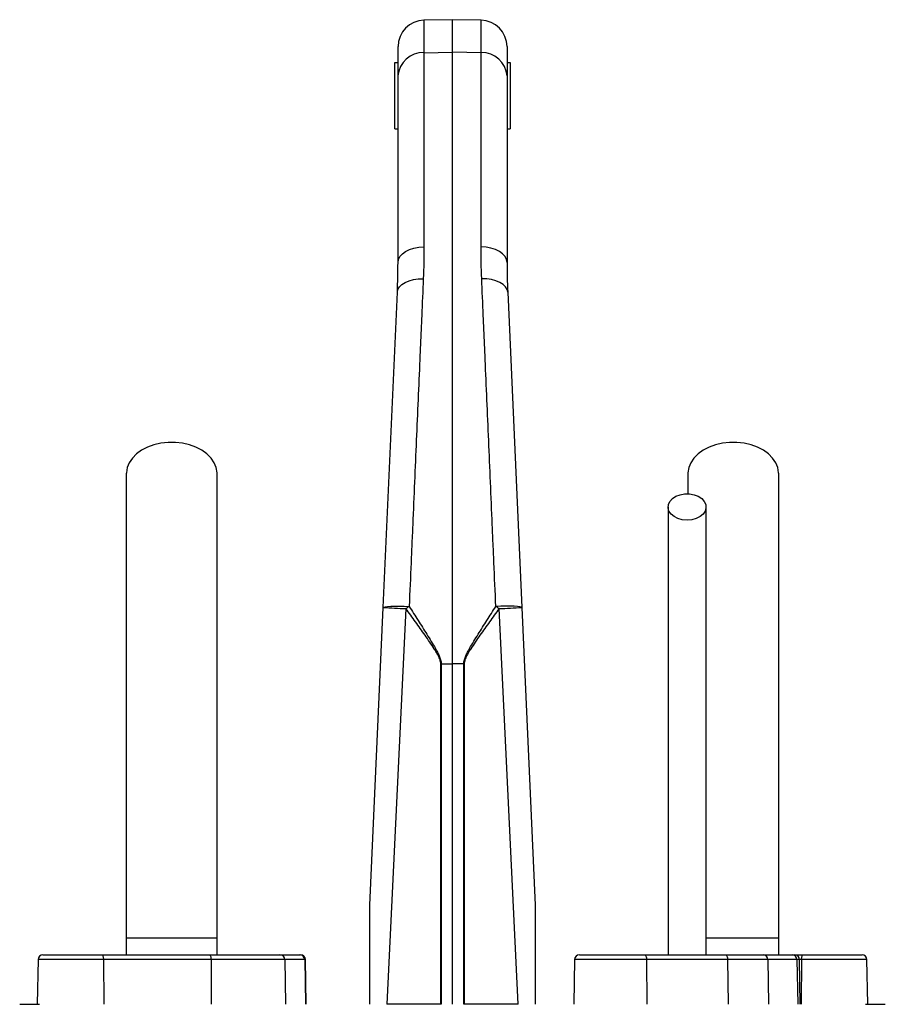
# Model space of a CAD drawing. Header units: millimetres. Extents: x 1189 to 1789, y 540 to 2623.
# Tile 12 of 12: x 1358 to 1620, y 2325 to 2623. Entities that reach past the tile are written whole.
import ezdxf

# ---------------------------------------------------------------- set-up
doc = ezdxf.new("R2010")
doc.units = ezdxf.units.MM

msp = doc.modelspace()

# ---------------------------------------------------------------- linework, layer by layer
at = {"color": 7, "linetype": 'Continuous', "lineweight": 25}
for p, q in [((1489.11, 2622.59), (1480.47, 2622.44)), ((1497.74, 2622.44), (1489.11, 2622.59)), ((1489.11, 2612.75), (1489.11, 2622.59)), ((1472.61, 2605.56), (1472.61, 2614.44)), ((1505.61, 2614.44), (1505.61, 2605.56)), ((1480.47, 2612.61), (1489.11, 2612.75)), ((1480.47, 2612.61), (1480.47, 2553.88)), ((1489.11, 2427.66), (1489.11, 2612.75)), ((1497.74, 2612.61), (1489.11, 2612.75)), ((1497.74, 2553.88), (1497.74, 2612.61)), ((1471.61, 2589.59), (1471.61, 2609.59)), ((1471.61, 2609.59), (1472.61, 2609.59)), ((1505.61, 2609.59), (1506.61, 2609.59)), ((1506.61, 2609.59), (1506.61, 2589.59)), ((1472.61, 2549.06), (1472.61, 2605.56)), ((1505.61, 2605.56), (1505.61, 2549.06)), ((1471.61, 2589.59), (1472.61, 2589.59)), ((1505.61, 2589.59), (1506.61, 2589.59)), ((1468.14, 2444.71), (1472.41, 2540.13)), ((1505.81, 2540.13), (1510.07, 2444.71)), ((1560.36, 2485.11), (1560.36, 2479.09)), ((1464.11, 2354.59), (1468.14, 2444.71)), ((1475, 2444.36), (1469.18, 2324.59)), ((1509.03, 2324.59), (1503.21, 2444.36)), ((1510.07, 2444.71), (1514.11, 2354.59)), ((1485.54, 2324.59), (1485.54, 2427.66)), ((1485.69, 2427.66), (1489.11, 2427.66)), ((1485.69, 2427.66), (1485.69, 2324.59)), ((1492.52, 2427.66), (1489.11, 2427.66)), ((1489.11, 2324.59), (1489.11, 2427.66)), ((1492.67, 2427.66), (1492.52, 2427.66)), ((1492.52, 2324.59), (1492.52, 2427.66)), ((1492.67, 2427.66), (1492.67, 2324.59)), ((1390.36, 2344.59), (1390.36, 2339.59)), ((1417.86, 2344.59), (1390.36, 2344.59)), ((1417.86, 2339.59), (1417.86, 2344.59)), ((1587.86, 2344.59), (1565.79, 2344.59)), ((1587.86, 2339.59), (1587.86, 2344.59)), ((1365.13, 2339.59), (1382.93, 2339.59)), ((1382.93, 2339.59), (1415.48, 2339.59)), ((1415.48, 2339.59), (1436.86, 2339.59)), ((1436.86, 2339.59), (1442.88, 2339.59)), ((1442.88, 2339.59), (1443.08, 2339.59)), ((1527.56, 2339.59), (1547.15, 2339.59)), ((1547.15, 2339.59), (1571.68, 2339.59)), ((1571.68, 2339.59), (1583.12, 2339.59)), ((1583.12, 2339.59), (1591.97, 2339.59)), ((1591.97, 2339.59), (1592.65, 2339.59)), ((1592.65, 2339.59), (1595.28, 2339.59)), ((1595.28, 2339.59), (1613.08, 2339.59)), ((1363.63, 2338.12), (1363.39, 2324.59)), ((1383.44, 2338.12), (1383.52, 2324.59)), ((1416, 2338.12), (1383.44, 2338.12)), ((1416, 2338.12), (1416.08, 2324.59)), ((1438.34, 2338.12), (1416, 2338.12)), ((1438.34, 2338.12), (1438.57, 2324.59)), ((1444.36, 2338.12), (1438.34, 2338.12)), ((1444.36, 2338.12), (1444.59, 2324.59)), ((1444.82, 2324.59), (1444.58, 2338.12)), ((1526.06, 2338.12), (1525.82, 2324.59)), ((1547.86, 2338.12), (1547.98, 2324.59)), ((1572.39, 2338.12), (1547.86, 2338.12)), ((1572.39, 2338.12), (1572.51, 2324.59)), ((1584.54, 2338.12), (1572.39, 2338.12)), ((1584.54, 2338.12), (1584.76, 2324.59)), ((1593.39, 2338.12), (1584.54, 2338.12)), ((1593.39, 2338.12), (1593.61, 2324.59)), ((1594.39, 2324.59), (1594.15, 2338.12)), ((1594.77, 2338.12), (1594.69, 2324.59)), ((1614.82, 2324.59), (1614.58, 2338.12)), ((1358.08, 2324.59), (1364.1, 2324.59)), ((1485.54, 2324.59), (1469.18, 2324.59)), ((1485.69, 2324.59), (1485.54, 2324.59)), ((1492.67, 2324.59), (1492.52, 2324.59)), ((1509.03, 2324.59), (1492.67, 2324.59)), ((1614.11, 2324.59), (1620.13, 2324.59))]:
    msp.add_line(p, q, dxfattribs=at)
at = {"color": 8, "linetype": 'Continuous', "lineweight": 25}
for p, q in [((1480.47, 2622.44), (1480.47, 2612.61)), ((1497.74, 2612.61), (1497.74, 2622.44)), ((1383.44, 2338.12), (1363.63, 2338.12)), ((1444.58, 2338.12), (1444.36, 2338.12)), ((1547.86, 2338.12), (1526.06, 2338.12)), ((1594.15, 2338.12), (1593.39, 2338.12)), ((1594.77, 2338.12), (1594.15, 2338.12)), ((1614.58, 2338.12), (1594.77, 2338.12))]:
    msp.add_line(p, q, dxfattribs=at)
at = {"color": 7, "linetype": 'Continuous', "lineweight": 25, "flags": 128}
for points in [[(1472.61, 2549.06), (1472.76, 2549.99), (1473.2, 2550.89), (1473.92, 2551.71), (1474.9, 2552.44), (1476.09, 2553.04), (1477.45, 2553.49), (1478.92, 2553.77), (1480.47, 2553.88)], [(1505.61, 2549.06), (1505.46, 2549.99), (1505.01, 2550.89), (1504.29, 2551.71), (1503.31, 2552.44), (1502.12, 2553.04), (1500.76, 2553.49), (1499.29, 2553.77), (1497.74, 2553.88)], [(1472.41, 2540.13), (1472.59, 2540.96), (1473.06, 2541.75), (1473.79, 2542.47), (1474.77, 2543.09), (1475.95, 2543.59), (1477.29, 2543.95), (1478.74, 2544.16), (1480.26, 2544.21)], [(1505.81, 2540.13), (1505.62, 2540.96), (1505.15, 2541.75), (1504.42, 2542.47), (1503.45, 2543.09), (1502.27, 2543.59), (1500.92, 2543.95), (1499.47, 2544.16), (1497.95, 2544.21)], [(1417.86, 2485.11), (1417.84, 2485.49), (1417.58, 2487.02), (1416.96, 2488.5), (1416.01, 2489.89), (1414.76, 2491.16), (1413.22, 2492.27), (1411.45, 2493.19), (1409.49, 2493.91), (1407.4, 2494.4), (1405.21, 2494.65), (1403, 2494.65), (1400.81, 2494.4), (1398.72, 2493.91), (1396.76, 2493.19), (1394.99, 2492.27), (1393.45, 2491.16), (1392.2, 2489.89), (1391.25, 2488.5), (1390.63, 2487.02), (1390.37, 2485.49), (1390.36, 2485.11)], [(1587.86, 2485.11), (1587.84, 2485.49), (1587.58, 2487.02), (1586.96, 2488.5), (1586.01, 2489.89), (1584.76, 2491.16), (1583.22, 2492.27), (1581.45, 2493.19), (1579.49, 2493.91), (1577.4, 2494.4), (1575.21, 2494.65), (1573, 2494.65), (1570.81, 2494.4), (1568.72, 2493.91), (1566.76, 2493.19), (1564.99, 2492.27), (1563.45, 2491.16), (1562.2, 2489.89), (1561.25, 2488.5), (1560.63, 2487.02), (1560.37, 2485.49), (1560.36, 2485.11)], [(1560.11, 2471.1), (1558.68, 2471.23), (1557.34, 2471.6), (1556.17, 2472.19), (1555.25, 2472.96), (1554.64, 2473.87), (1554.37, 2474.85), (1554.46, 2475.86), (1554.9, 2476.81), (1555.67, 2477.66), (1556.73, 2478.34), (1557.99, 2478.83), (1559.38, 2479.08), (1560.83, 2479.08), (1562.22, 2478.83), (1563.49, 2478.34), (1564.54, 2477.66), (1565.31, 2476.81), (1565.75, 2475.86), (1565.84, 2474.85), (1565.57, 2473.87), (1564.96, 2472.96), (1564.04, 2472.19), (1562.88, 2471.6), (1561.54, 2471.23), (1560.11, 2471.1)], [(1468.14, 2444.71), (1468.29, 2444.83), (1468.74, 2444.93), (1469.47, 2445.01), (1470.44, 2445.07), (1471.63, 2445.1), (1472.98, 2445.1), (1474.45, 2445.07), (1475.99, 2445.02)], [(1510.07, 2444.71), (1509.92, 2444.83), (1509.47, 2444.93), (1508.75, 2445.01), (1507.77, 2445.07), (1506.58, 2445.1), (1505.23, 2445.1), (1503.76, 2445.07), (1502.22, 2445.02)], [(1382.93, 2339.59), (1383.03, 2339.56), (1383.12, 2339.48), (1383.21, 2339.35), (1383.29, 2339.16), (1383.35, 2338.94), (1383.4, 2338.68), (1383.43, 2338.41), (1383.44, 2338.12)], [(1415.48, 2339.59), (1415.58, 2339.56), (1415.68, 2339.48), (1415.76, 2339.35), (1415.84, 2339.16), (1415.91, 2338.94), (1415.95, 2338.68), (1415.98, 2338.41), (1416, 2338.12)], [(1547.15, 2339.59), (1547.29, 2339.56), (1547.42, 2339.48), (1547.54, 2339.35), (1547.65, 2339.16), (1547.74, 2338.94), (1547.81, 2338.68), (1547.85, 2338.41), (1547.86, 2338.12)], [(1571.68, 2339.59), (1571.82, 2339.56), (1571.95, 2339.48), (1572.07, 2339.35), (1572.18, 2339.16), (1572.27, 2338.94), (1572.34, 2338.68), (1572.38, 2338.41), (1572.39, 2338.12)], [(1594.77, 2338.12), (1594.78, 2338.41), (1594.81, 2338.68), (1594.86, 2338.94), (1594.92, 2339.16), (1595, 2339.35), (1595.09, 2339.48), (1595.18, 2339.56), (1595.28, 2339.59)]]:
    msp.add_lwpolyline(points, dxfattribs=at)
at = {"color": 7, "linetype": 'Continuous', "lineweight": 25}
for centre, radius, start, end in [((1480.61, 2614.44), 8, 91, 180), ((1497.61, 2614.44), 8, 0, 89), ((1480.14, 2605.07), 7.55, 87.5323, 176.2443), ((1498.07, 2605.07), 7.55, 3.7557, 92.4677), ((1484.86, 2699.62), 255.45, 266.2473, 267.7889), ((1531.86, 2360.49), 101.32, 123.463, 124.1358), ((1446.35, 2360.49), 101.32, 55.8642, 56.537), ((1493.35, 2699.62), 255.45, 272.2111, 273.7527), ((1365.13, 2338.09), 1.5, 90, 179), ((1436.85, 2338.1), 1.49, 0.5546, 89.5683), ((1442.87, 2338.1), 1.49, 0.5546, 89.5683), ((1443.08, 2338.09), 1.5, 1, 90), ((1527.56, 2338.09), 1.5, 90, 179), ((1583.08, 2338.13), 1.46, 359.4868, 88.477), ((1591.93, 2338.13), 1.46, 359.4868, 88.477), ((1592.65, 2338.09), 1.5, 1, 90), ((1613.08, 2338.09), 1.5, 1, 90)]:
    msp.add_arc(centre, radius, start, end, dxfattribs=at)
for points in [[(1480.47, 2553.88), (1480.47, 2550.72), (1480.4, 2547.5), (1480.26, 2544.21)], [(1497.95, 2544.21), (1497.81, 2547.5), (1497.74, 2550.72), (1497.74, 2553.88)], [(1472.41, 2540.13), (1472.54, 2543.17), (1472.61, 2546.15), (1472.61, 2549.06)], [(1505.61, 2549.06), (1505.61, 2546.15), (1505.67, 2543.17), (1505.81, 2540.13)], [(1485.54, 2427.66), (1485.59, 2427.66), (1485.64, 2427.66), (1485.69, 2427.66)]]:
    msp.add_open_spline(points, degree=3, dxfattribs=at)
for points, knots in [([(1480.26, 2544.21), (1480.1, 2540.51), (1479.94, 2536.74), (1479.69, 2530.96), (1479.6, 2529.02), (1479.44, 2525.11), (1479.35, 2523.15), (1478.93, 2513.26), (1478.58, 2505.15), (1477.86, 2488.55), (1477.5, 2480.06), (1477.03, 2469.19), (1476.94, 2467.01), (1476.75, 2462.64), (1476.65, 2460.45), (1476.37, 2453.86), (1476.18, 2449.45), (1475.99, 2445.02)], [0, 0, 0, 0, 0.125, 0.125, 0.1875, 0.1875, 0.25, 0.25, 0.5, 0.5, 0.75, 0.75, 0.8125, 0.8125, 0.875, 0.875, 1, 1, 1, 1]), ([(1502.22, 2445.02), (1502.03, 2449.45), (1501.84, 2453.86), (1501.56, 2460.46), (1501.46, 2462.66), (1501.27, 2467.02), (1501.18, 2469.19), (1500.72, 2480), (1500.35, 2488.47), (1499.64, 2505.07), (1499.29, 2513.2), (1498.86, 2523.15), (1498.77, 2525.12), (1498.61, 2529.04), (1498.52, 2530.98), (1498.27, 2536.74), (1498.11, 2540.51), (1497.95, 2544.21)], [0, 0, 0, 0, 0.125, 0.125, 0.1875, 0.1875, 0.25, 0.25, 0.5, 0.5, 0.75, 0.75, 0.8125, 0.8125, 0.875, 0.875, 1, 1, 1, 1]), ([(1390.36, 2485.11), (1390.36, 2482.17), (1390.36, 2476.35), (1390.36, 2467.57), (1390.36, 2458.7), (1390.36, 2449.64), (1390.36, 2440.28), (1390.36, 2430.54), (1390.36, 2420.81), (1390.36, 2411.16), (1390.36, 2401.67), (1390.36, 2392.02), (1390.36, 2381.28), (1390.36, 2369.57), (1390.36, 2356.99), (1390.36, 2348.69), (1390.36, 2344.59)], [0, 0, 0, 0, 0.079644, 0.158009, 0.235124, 0.311015, 0.385614, 0.459005, 0.531252, 0.593311, 0.65426, 0.714301, 0.773508, 0.85087, 0.926319, 1, 1, 1, 1]), ([(1417.86, 2344.59), (1417.86, 2347.13), (1417.86, 2352.4), (1417.86, 2360.6), (1417.86, 2369.42), (1417.86, 2378.08), (1417.86, 2386.49), (1417.86, 2394.54), (1417.86, 2402.79), (1417.86, 2411.54), (1417.86, 2420.67), (1417.86, 2430.1), (1417.86, 2439.41), (1417.86, 2448.59), (1417.86, 2457.67), (1417.86, 2466.75), (1417.86, 2475.89), (1417.86, 2482), (1417.86, 2485.11)], [0, 0, 0, 0, 0.045521, 0.094717, 0.147611, 0.204275, 0.251456, 0.300858, 0.352419, 0.406213, 0.470225, 0.53729, 0.607172, 0.679907, 0.755587, 0.834151, 0.915609, 1, 1, 1, 1]), ([(1587.86, 2344.59), (1587.86, 2347.13), (1587.86, 2352.4), (1587.86, 2360.6), (1587.86, 2369.42), (1587.86, 2378.08), (1587.86, 2386.49), (1587.86, 2394.54), (1587.86, 2402.79), (1587.86, 2411.54), (1587.86, 2420.67), (1587.86, 2430.1), (1587.86, 2439.41), (1587.86, 2448.59), (1587.86, 2457.67), (1587.86, 2466.75), (1587.86, 2475.89), (1587.86, 2482), (1587.86, 2485.11)], [0, 0, 0, 0, 0.045521, 0.094717, 0.147611, 0.204275, 0.251456, 0.300858, 0.352419, 0.406213, 0.470225, 0.53729, 0.607172, 0.679907, 0.755587, 0.834151, 0.915609, 1, 1, 1, 1]), ([(1554.36, 2475.11), (1554.36, 2473.13), (1554.36, 2469.4), (1554.36, 2464.1), (1554.36, 2459.4), (1554.36, 2455.33), (1554.36, 2451.56), (1554.36, 2447.9), (1554.36, 2444.07), (1554.36, 2439.09), (1554.36, 2432.83), (1554.36, 2425.1), (1554.36, 2417.38), (1554.36, 2409.73), (1554.36, 2402.26), (1554.36, 2394.73), (1554.36, 2388.61), (1554.36, 2383.98), (1554.36, 2380.46), (1554.36, 2376.36), (1554.36, 2371.41), (1554.36, 2365.63), (1554.36, 2359.03), (1554.36, 2351.62), (1554.36, 2345.05), (1554.36, 2340.95), (1554.36, 2339.59)], [0, 0, 0, 0, 0.055267, 0.10444, 0.147521, 0.184513, 0.21542, 0.248696, 0.281657, 0.315157, 0.376188, 0.437587, 0.499107, 0.551591, 0.604003, 0.655121, 0.702915, 0.723264, 0.744126, 0.769888, 0.800965, 0.83733, 0.878131, 0.923975, 0.974885, 1, 1, 1, 1]), ([(1565.86, 2339.59), (1565.86, 2341.29), (1565.86, 2345.94), (1565.86, 2353.1), (1565.86, 2360.63), (1565.86, 2366.88), (1565.86, 2372.13), (1565.86, 2376.83), (1565.86, 2383.49), (1565.86, 2392.2), (1565.86, 2402.63), (1565.86, 2412.05), (1565.86, 2420.51), (1565.86, 2428.01), (1565.86, 2434.9), (1565.86, 2440.17), (1565.86, 2444.31), (1565.86, 2447.81), (1565.86, 2452), (1565.86, 2456.86), (1565.86, 2462.37), (1565.86, 2468.53), (1565.86, 2472.83), (1565.86, 2475.11)], [0, 0, 0, 0, 0.031526, 0.086056, 0.132732, 0.171571, 0.202645, 0.231141, 0.260031, 0.328885, 0.39862, 0.468523, 0.527313, 0.585972, 0.642144, 0.694118, 0.718091, 0.748453, 0.785466, 0.82912, 0.879422, 0.93638, 1, 1, 1, 1]), ([(1485.54, 2427.66), (1485.54, 2427.87), (1485.52, 2428.08), (1485.45, 2428.49), (1485.39, 2428.69), (1485.2, 2429.28), (1485.03, 2429.66), (1484.66, 2430.4), (1484.45, 2430.76), (1484.03, 2431.47), (1483.81, 2431.82), (1483.14, 2432.87), (1482.67, 2433.56), (1481.74, 2434.92), (1481.26, 2435.6), (1479.83, 2437.64), (1478.87, 2438.98), (1476.94, 2441.67), (1475.97, 2443.02), (1475, 2444.36)], [0, 0, 0, 0, 0.03125, 0.03125, 0.0625, 0.0625, 0.125, 0.125, 0.1875, 0.1875, 0.25, 0.25, 0.375, 0.375, 0.5, 0.5, 0.75, 0.75, 1, 1, 1, 1]), ([(1475.99, 2445.02), (1476.89, 2443.62), (1477.78, 2442.21), (1479.57, 2439.4), (1480.46, 2437.99), (1481.78, 2435.87), (1482.22, 2435.16), (1483.08, 2433.73), (1483.51, 2433.02), (1484.13, 2431.93), (1484.33, 2431.56), (1484.71, 2430.83), (1484.9, 2430.45), (1485.24, 2429.69), (1485.39, 2429.3), (1485.56, 2428.7), (1485.61, 2428.49), (1485.67, 2428.08), (1485.69, 2427.87), (1485.69, 2427.66)], [0, 0, 0, 0, 0.25, 0.25, 0.5, 0.5, 0.625, 0.625, 0.75, 0.75, 0.8125, 0.8125, 0.875, 0.875, 0.9375, 0.9375, 0.96875, 0.96875, 1, 1, 1, 1]), ([(1492.52, 2427.66), (1492.52, 2428.09), (1492.59, 2428.5), (1492.82, 2429.3), (1492.97, 2429.69), (1493.31, 2430.46), (1493.5, 2430.83), (1493.89, 2431.57), (1494.09, 2431.93), (1494.7, 2433.02), (1495.13, 2433.74), (1495.99, 2435.16), (1496.43, 2435.87), (1497.75, 2437.99), (1498.64, 2439.4), (1500.43, 2442.21), (1501.33, 2443.62), (1502.22, 2445.02)], [0, 0, 0, 0, 0.0625, 0.0625, 0.125, 0.125, 0.1875, 0.1875, 0.25, 0.25, 0.375, 0.375, 0.5, 0.5, 0.75, 0.75, 1, 1, 1, 1]), ([(1503.21, 2444.36), (1502.24, 2443.02), (1501.28, 2441.68), (1499.35, 2438.99), (1498.38, 2437.64), (1496.95, 2435.61), (1496.48, 2434.93), (1495.54, 2433.56), (1495.08, 2432.88), (1494.41, 2431.83), (1494.19, 2431.48), (1493.76, 2430.77), (1493.56, 2430.41), (1493.18, 2429.67), (1493.01, 2429.29), (1492.82, 2428.69), (1492.76, 2428.49), (1492.69, 2428.08), (1492.67, 2427.87), (1492.67, 2427.66)], [0, 0, 0, 0, 0.25, 0.25, 0.5, 0.5, 0.625, 0.625, 0.75, 0.75, 0.8125, 0.8125, 0.875, 0.875, 0.9375, 0.9375, 0.96875, 0.96875, 1, 1, 1, 1]), ([(1464.11, 2324.59), (1464.11, 2327.14), (1464.11, 2329.69), (1464.11, 2334.78), (1464.11, 2337.32), (1464.11, 2341.13), (1464.11, 2342.4), (1464.11, 2344.93), (1464.11, 2346.2), (1464.11, 2348.09), (1464.11, 2348.72), (1464.11, 2349.98), (1464.11, 2350.61), (1464.11, 2351.54), (1464.11, 2351.85), (1464.11, 2352.47), (1464.11, 2352.78), (1464.11, 2353.38), (1464.11, 2353.68), (1464.11, 2354.1), (1464.11, 2354.24), (1464.11, 2354.42), (1464.11, 2354.48), (1464.11, 2354.56), (1464.11, 2354.59), (1464.11, 2354.59)], [0, 0, 0, 0, 0.25, 0.25, 0.5, 0.5, 0.625, 0.625, 0.75, 0.75, 0.8125, 0.8125, 0.875, 0.875, 0.90625, 0.90625, 0.9375, 0.9375, 0.96875, 0.96875, 0.984375, 0.984375, 0.992187, 0.992187, 1, 1, 1, 1]), ([(1514.11, 2354.59), (1514.11, 2354.59), (1514.11, 2354.56), (1514.11, 2354.48), (1514.11, 2354.42), (1514.11, 2354.23), (1514.11, 2354.09), (1514.11, 2353.67), (1514.11, 2353.37), (1514.11, 2352.76), (1514.11, 2352.45), (1514.11, 2351.84), (1514.11, 2351.53), (1514.11, 2350.59), (1514.11, 2349.96), (1514.11, 2348.71), (1514.11, 2348.08), (1514.11, 2346.18), (1514.11, 2344.92), (1514.11, 2342.38), (1514.11, 2341.12), (1514.11, 2337.31), (1514.11, 2334.77), (1514.11, 2329.68), (1514.11, 2327.14), (1514.11, 2324.59)], [0, 0, 0, 0, 0.007812, 0.007812, 0.015625, 0.015625, 0.03125, 0.03125, 0.0625, 0.0625, 0.09375, 0.09375, 0.125, 0.125, 0.1875, 0.1875, 0.25, 0.25, 0.375, 0.375, 0.5, 0.5, 0.75, 0.75, 1, 1, 1, 1])]:
    msp.add_open_spline(points, degree=3, knots=knots, dxfattribs=at)

doc.saveas('drawing.dxf')
